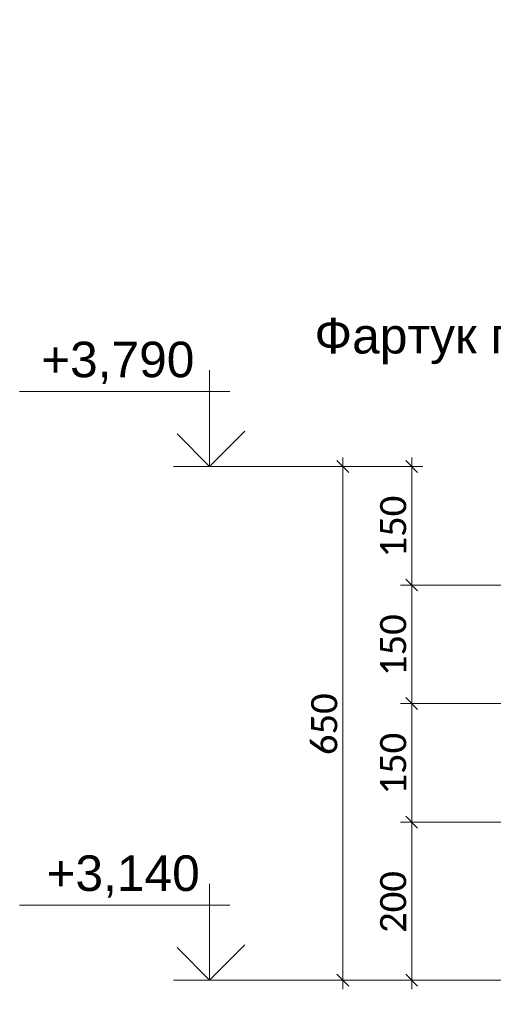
# Model space of a CAD drawing. Header units: millimetres. Extents: x 606744 to 1334424, y 366813 to 458563.
# Tile 16 of 21: x 1313604 to 1314204, y 442561 to 443806. Entities that reach past the tile are written whole.
import ezdxf

# ---------------------------------------------------------------- set-up
doc = ezdxf.new("R2010")
doc.units = ezdxf.units.MM
doc.header["$MEASUREMENT"] = 0
for name, color, linetype in [('1_Разрезы', 7, 'Continuous'), ('Размер - Общий', 7, 'Continuous'), ('Размер - Осевые Размеры', 7, 'Continuous')]:
    doc.layers.add(name, color=color, linetype=linetype)
for name, color, linetype, lineweight in [('1_Разрезы_Ном._пера__1', 7, 'Continuous', 15), ('Аннотация - Выносная Надпись.Фасад фрагмент_Ном._пера__1', 7, 'Continuous', 15), ('Размер - Общий_Ном._пера__1', 7, 'Continuous', 15), ('Размер - Осевые Размеры_Ном._пера__1', 7, 'Continuous', 15), ('Размер - Отметка Уровня_Ном._пера__1', 7, 'Continuous', 15), ('Размер - Отметка Уровня_Ном._пера__120', 7, 'Continuous', 5)]:
    doc.layers.add(name, color=color, linetype=linetype, lineweight=lineweight)
doc.styles.add('СГЕНЕРИР_СТИЛЬ_1', font='arial.ttf')
doc.styles.add('СГЕНЕРИР_СТИЛЬ_2', font='calibri.ttf')
doc.styles.add('СГЕНЕРИР_СТИЛЬ_3', font='arial.ttf')
doc.dimstyles.new('СГЕНЕРИР_СТИЛЬ__2', dxfattribs={"dimtxt": 33.000001, "dimasz": 14.25, "dimexe": 0.18, "dimexo": 50, "dimgap": 0, "dimtad": 1, "dimdec": 0, "dimzin": 0, "dimdsep": 46, "dimtxsty": 'СГЕНЕРИР_СТИЛЬ_2', "dimblk": 'ARROWHEAD_6', "dimblk1": 'ARROWHEAD_6', "dimblk2": 'ARROWHEAD_6', "dimcen": 0.09, "dimclrd": 7, "dimclre": 7, "dimclrt": 7, "dimazin": 0, "dimtfac": 1, "dimtdec": 4, "dimtmove": 0, "dimatfit": 3, "dimfxl": 1, "dimtolj": 1, "dimtzin": 0, "dimarcsym": 0})
doc.dimstyles.new('СГЕНЕРИР_СТИЛЬ__7', dxfattribs={"dimtxt": 0.18, "dimasz": 27.36, "dimexe": 0.18, "dimexo": 0.0625, "dimgap": 0, "dimtad": 0, "dimtih": 1, "dimtoh": 1, "dimdec": 4, "dimzin": 0, "dimdsep": 46, "dimcen": 0.09, "dimadec": 0, "dimazin": 0, "dimtfac": 1, "dimtdec": 4, "dimtmove": 0, "dimatfit": 3, "dimldrblk": 'ARROWHEAD_11', "dimfxl": 1, "dimtolj": 1, "dimtzin": 0, "dimarcsym": 0})

# ---------------------------------------------------------------- blocks, each defined once
blk = doc.blocks.new('Плоскость Сечения_1_8', base_point=(1313055.5, 443806.4))
at = {"layer": '1_Разрезы_Ном._пера__1', "color": 7, "lineweight": 15, "insert": (1313645.5, 443806.4), "char_height": 45, "attachment_point": 8, "style": 'СГЕНЕРИР_СТИЛЬ_3'}
blk.add_mtext('\\pt0;', dxfattribs=at)
blk = doc.blocks.new('*D194', base_point=(491085.5, 0))
at = {"layer": 'Размер - Осевые Размеры_Ном._пера__1', "color": 7, "linetype": 'Continuous', "lineweight": 15, "transparency": 16777216}
for p, q in [((1314092.7, 442798.6), (1314107.7, 442783.6)), ((1314334.3, 442791.1), (1314086.1, 442791.1)), ((1314100.2, 442591.1), (1314100.2, 442791.1)), ((1314092.7, 442598.6), (1314107.7, 442583.6)), ((1314384.3, 442591.1), (1314086.1, 442591.1)), ((1314100.2, 442579.8), (1314100.2, 442591.1))]:
    blk.add_line(p, q, dxfattribs=at)
at = {"layer": 'Размер - Осевые Размеры_Ном._пера__1', "color": 7, "lineweight": 15, "transparency": 16777216, "insert": (1314093.6, 442650.9), "char_height": 33, "attachment_point": 7, "rotation": 90, "style": 'СГЕНЕРИР_СТИЛЬ_2'}
blk.add_mtext('\\A1;200', dxfattribs=at)
blk = doc.blocks.new('ARROWHEAD_6')
at = {"color": 0, "linetype": 'Continuous', "lineweight": 0}
for p, q in [((0, 0), (-1, 0)), ((-0.5, -0.5), (0.5, 0.5))]:
    blk.add_line(p, q, dxfattribs=at)
blk = doc.blocks.new('*D195', base_point=(491085.5, 0))
at = {"layer": 'Размер - Осевые Размеры_Ном._пера__1', "color": 7, "linetype": 'Continuous', "lineweight": 15, "transparency": 16777216}
for p, q in [((1314092.7, 442948.6), (1314107.7, 442933.6)), ((1314284.3, 442941.1), (1314086.1, 442941.1)), ((1314100.2, 442791.1), (1314100.2, 442941.1)), ((1314092.7, 442798.6), (1314107.7, 442783.6)), ((1314334.3, 442791.1), (1314086.1, 442791.1))]:
    blk.add_line(p, q, dxfattribs=at)
at = {"layer": 'Размер - Осевые Размеры_Ном._пера__1', "color": 7, "lineweight": 15, "transparency": 16777216, "insert": (1314093.6, 442825.9), "char_height": 33, "attachment_point": 7, "rotation": 90, "style": 'СГЕНЕРИР_СТИЛЬ_2'}
blk.add_mtext('\\A1;150', dxfattribs=at)
blk = doc.blocks.new('*D196', base_point=(491085.5, 0))
at = {"layer": 'Размер - Осевые Размеры_Ном._пера__1', "color": 7, "linetype": 'Continuous', "lineweight": 15, "transparency": 16777216}
for p, q in [((1314092.7, 443098.6), (1314107.7, 443083.6)), ((1314234.3, 443091.1), (1314086.1, 443091.1)), ((1314100.2, 442941.1), (1314100.2, 443091.1)), ((1314092.7, 442948.6), (1314107.7, 442933.6)), ((1314284.3, 442941.1), (1314086.1, 442941.1))]:
    blk.add_line(p, q, dxfattribs=at)
at = {"layer": 'Размер - Осевые Размеры_Ном._пера__1', "color": 7, "lineweight": 15, "transparency": 16777216, "insert": (1314093.6, 442975.9), "char_height": 33, "attachment_point": 7, "rotation": 90, "style": 'СГЕНЕРИР_СТИЛЬ_2'}
blk.add_mtext('\\A1;150', dxfattribs=at)
blk = doc.blocks.new('*D197', base_point=(491085.5, 0))
at = {"layer": 'Размер - Осевые Размеры_Ном._пера__1', "color": 7, "linetype": 'Continuous', "lineweight": 15, "transparency": 16777216}
for p, q in [((1314107.7, 443233.6), (1314092.7, 443248.6)), ((1314100.2, 443241.1), (1314100.2, 443252.3)), ((1314114.3, 443241.1), (1314063, 443241.1)), ((1314100.2, 443091.1), (1314100.2, 443241.1)), ((1314092.7, 443098.6), (1314107.7, 443083.6)), ((1314234.3, 443091.1), (1314086.1, 443091.1))]:
    blk.add_line(p, q, dxfattribs=at)
at = {"layer": 'Размер - Осевые Размеры_Ном._пера__1', "color": 7, "lineweight": 15, "transparency": 16777216, "insert": (1314093.6, 443125.9), "char_height": 33, "attachment_point": 7, "rotation": 90, "style": 'СГЕНЕРИР_СТИЛЬ_2'}
blk.add_mtext('\\A1;150', dxfattribs=at)
blk = doc.blocks.new('*D199', base_point=(491085.5, 0))
at = {"layer": 'Размер - Общий_Ном._пера__1', "color": 7, "linetype": 'Continuous', "lineweight": 15, "transparency": 16777216}
for p, q in [((1314020.5, 443233.6), (1314005.5, 443248.6)), ((1314013, 443241.1), (1314013, 443252.3)), ((1314050.2, 443241.1), (1313999, 443241.1)), ((1314013, 442591.1), (1314013, 443241.1)), ((1314005.5, 442598.6), (1314020.5, 442583.6)), ((1314050.2, 442591.1), (1313999, 442591.1)), ((1314013, 442579.8), (1314013, 442591.1))]:
    blk.add_line(p, q, dxfattribs=at)
at = {"layer": 'Размер - Общий_Ном._пера__1', "color": 7, "lineweight": 15, "transparency": 16777216, "insert": (1314006.4, 442875.9), "char_height": 33, "attachment_point": 7, "rotation": 90, "style": 'СГЕНЕРИР_СТИЛЬ_2'}
blk.add_mtext('\\A1;650', dxfattribs=at)
blk = doc.blocks.new('ARROWHEAD_11')
at = {"color": 0, "linetype": 'Continuous', "lineweight": 0}
blk.add_line((0, 0), (-1, 0), dxfattribs=at)
at = {"color": 0, "linetype": 'Continuous', "lineweight": 0, "const_width": 0.25, "flags": 128}
blk.add_lwpolyline([(-0.125, 0, 1), (0.125, 0, 1)], format="xyb", close=True, dxfattribs=at)

msp = doc.modelspace()

# ---------------------------------------------------------------- linework, layer by layer
at = {"layer": 'Размер - Отметка Уровня_Ном._пера__120', "color": 7, "linetype": 'Continuous', "lineweight": 5}
for p, q in [((1313844.6, 443241.1), (1313844.6, 443363.1)), ((1313870.2, 443336.1), (1313604.2, 443336.1)), ((1313844.6, 443241.1), (1313889.1, 443285.6)), ((1313844.6, 443241.1), (1313803.3, 443282.4)), ((1314013, 443241.1), (1313798.7, 443241.1)), ((1314100.2, 443241.1), (1313885.9, 443241.1)), ((1313844.6, 442591.1), (1313844.6, 442713.1)), ((1313870.2, 442686.1), (1313604.2, 442686.1)), ((1313844.6, 442591.1), (1313889.1, 442635.6)), ((1313844.6, 442591.1), (1313803.3, 442632.4)), ((1314013, 442591.1), (1313798.7, 442591.1)), ((1314100.2, 442591.1), (1313885.9, 442591.1))]:
    msp.add_line(p, q, dxfattribs=at)

# ---------------------------------------------------------------- block references
at = {"layer": '1_Разрезы', "color": 251, "lineweight": 0, "true_color": 0x5c5c5c}
msp.add_blockref('Плоскость Сечения_1_8', (1313055.5, 443806.4), dxfattribs=at)

# ---------------------------------------------------------------- texts
at = {"layer": 'Аннотация - Выносная Надпись.Фасад фрагмент_Ном._пера__1', "color": 7, "linetype": 'Continuous', "lineweight": 15, "insert": (1314224.4, 443370.5), "char_height": 45, "attachment_point": 8, "style": 'СГЕНЕРИР_СТИЛЬ_1'}
msp.add_mtext('\\A1;Фартук парапета', dxfattribs=at)
at = {"layer": 'Размер - Отметка Уровня_Ном._пера__1', "color": 7, "linetype": 'Continuous', "lineweight": 15, "char_height": 45, "attachment_point": 9, "style": 'СГЕНЕРИР_СТИЛЬ_1'}
for s, insert in [('\\A1;+3,790', (1313825.3, 443345.6)), ('\\A1;+3,140', (1313832.1, 442695.6))]:
    msp.add_mtext(s, dxfattribs=dict(at, insert=insert))

# ---------------------------------------------------------------- dimensions: what is measured, and where the dimension line sits
at = {"layer": 'Размер - Общий', "color": 7, "linetype": 'Continuous', "lineweight": 15}
dim = msp.add_linear_dim(base=(1314013, 443241.1), p1=(1314100.2, 442591.1), p2=(1314100.2, 443241.1), angle=90, dimstyle='СГЕНЕРИР_СТИЛЬ__2', dxfattribs=at)
dim.commit()
dim.dimension.update_dxf_attribs({"geometry": '*D199', "text_midpoint": (1313989.9, 442913.6), "dimtype": 160, "text_rotation": 90})
at = {"layer": 'Размер - Осевые Размеры', "color": 7, "linetype": 'Continuous', "lineweight": 15}
for base, p1, p2, picture, middle in [((1314100.2, 443241.1), (1314284.3, 443091.1), (1314013, 443241.1), '*D197', (1314077.1, 443163.6)), ((1314100.2, 443091.1), (1314334.3, 442941.1), (1314284.3, 443091.1), '*D196', (1314077.1, 443013.6)), ((1314100.2, 442941.1), (1314384.3, 442791.1), (1314334.3, 442941.1), '*D195', (1314077.1, 442863.6)), ((1314100.2, 442791.1), (1314434.3, 442591.1), (1314384.3, 442791.1), '*D194', (1314077.1, 442688.6))]:
    dim = msp.add_linear_dim(base=base, p1=p1, p2=p2, angle=90, dimstyle='СГЕНЕРИР_СТИЛЬ__2', dxfattribs=at)
    dim.commit()
    dim.dimension.update_dxf_attribs({"geometry": picture, "text_midpoint": middle, "dimtype": 160, "text_rotation": 90})

# ---------------------------------------------------------------- leaders
at = {"layer": 'Аннотация - Выносная Надпись.Фасад фрагмент_Ном._пера__1', "color": 7, "linetype": 'Continuous', "lineweight": 15, "annotation_type": 0, "has_hookline": 1, "hookline_direction": 1}
for points, text_width in [([(1314615.8, 443292.4), (1314524.2, 443370.5), (1314465.5, 443368)], 489.4), ([(1314480.9, 442874.2), (1314112.3, 442399.8), (1314027.3, 442394.7)], 260.6), ([(1314808.1, 442591.1), (1314495.3, 442164.7), (1314482.6, 442150), (1314455.2, 442150)], 344)]:
    msp.add_leader(points, dimstyle='СГЕНЕРИР_СТИЛЬ__7', dxfattribs=dict(at, text_width=text_width))

doc.saveas('drawing.dxf')
